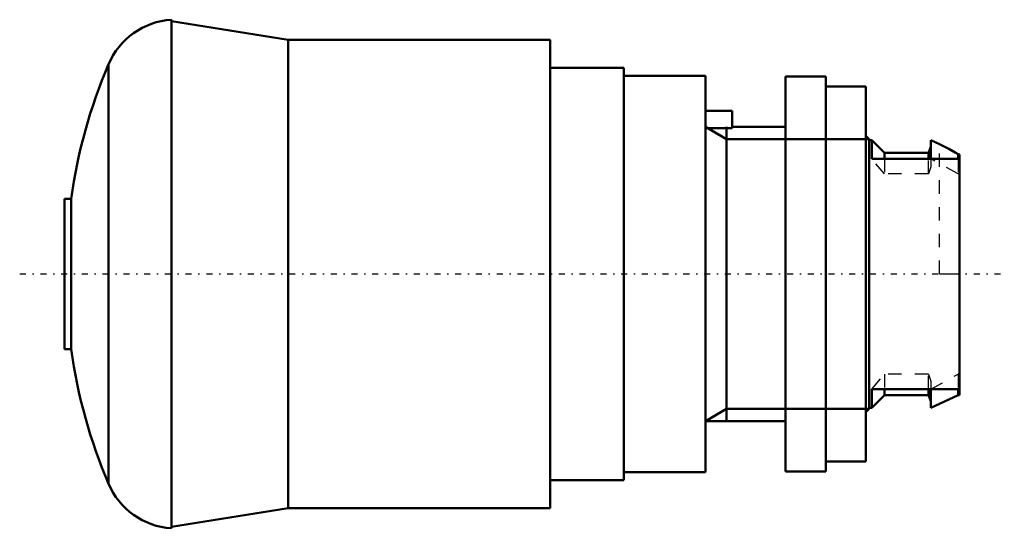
# Model space of a CAD drawing. Header units: millimetres. Extents: x -70.2 to 3.3, y -19 to 19.
import ezdxf

# ---------------------------------------------------------------- set-up
doc = ezdxf.new("R2010")
doc.units = ezdxf.units.MM
doc.linetypes.add('Center', pattern=[1.5, 0.45, -0.5, 0.05, -0.5])
doc.linetypes.add('Dashed', pattern=[2, 1, -1])
for name, color, linetype, lineweight in [('AM_0', 7, 'Continuous', 30), ('AM_10', 7, 'Continuous', 5), ('AM_3', 7, 'Dashed', 5), ('AM_7', 7, 'Center', 5)]:
    doc.layers.add(name, color=color, linetype=linetype, lineweight=lineweight)

msp = doc.modelspace()

# ---------------------------------------------------------------- linework, layer by layer
at = {"layer": 'AM_0', "color": 7, "linetype": 'Continuous', "lineweight": 50}
for p, q in [((-58.904, -19), (-58.904, 19)), ((-50.178, 17.5), (-58.904, 18.882)), ((-30.6, 17.5), (-50.178, 17.5)), ((-50.178, -17.5), (-50.178, 17.5)), ((-30.6, -17.5), (-30.6, 17.5)), ((-63.61, -15.666), (-63.61, 15.666)), ((-25.1, 15.4), (-30.6, 15.4)), ((-25.1, -15.4), (-25.1, 15.4)), ((-19, 14.8), (-25.1, 14.8)), ((-19, -14.8), (-19, 14.8)), ((-10, 14.75), (-13, 14.75)), ((-13, -14.75), (-13, 14.75)), ((-10, -14.75), (-10, 14.75)), ((-7, 14), (-10, 14)), ((-7, -14), (-7, 14)), ((-17, 12.2), (-19, 12.2)), ((-17, 10.897), (-17, 12.2)), ((-17, 10.897), (-19, 10.897)), ((-13, 11), (-17, 11)), ((-6.75, 10.08), (-7, 10.33)), ((-6.75, -10.08), (-6.75, 10.08)), ((-6.55, 10), (-6.75, 10)), ((-5.6, 9.05), (-6.55, 10)), ((-6.55, 8.602), (-6.55, 10)), ((-1.5, 9.698), (-2.15, 10)), ((-2.15, 8.602), (-2.15, 10)), ((-2.33, 9.05), (-5.6, 9.05)), ((-5.6, 9.05), (-5.6, 8.602)), ((-2.15, 9.5), (-2.33, 9.05)), ((-2.33, 8.602), (-2.33, 9.05)), ((-0.107, 8.942), (-0.107, 8.602)), ((0, 8.925), (-0.107, 8.942)), ((0, 8.925), (0, -9.05)), ((0, 8.602), (-6.55, 8.602)), ((-66.408, 5.625), (-66.9, 5.625)), ((-66.9, 5.625), (-66.9, -5.625)), ((-66.408, 5.625), (-66.408, -5.625)), ((-66.9, -5.625), (-66.408, -5.625)), ((-6.55, -8.602), (0, -8.602)), ((-6.55, -10), (-6.55, -8.602)), ((-5.6, -8.602), (-5.6, -9.05)), ((-2.33, -9.05), (-2.33, -8.602)), ((-2.15, -10), (-2.15, -8.602)), ((-0.107, -8.602), (-0.107, -9.05)), ((-6.55, -10), (-5.6, -9.05)), ((-5.6, -9.05), (-2.33, -9.05)), ((-2.33, -9.05), (-2.15, -9.5)), ((-2.15, -10), (-0.107, -9.05)), ((-0.107, -9.05), (0, -9.05)), ((-7, -10.33), (-6.75, -10.08)), ((-6.75, -10), (-6.55, -10)), ((-19, -11), (-13, -11)), ((-10, -14), (-7, -14)), ((-30.6, -15.4), (-25.1, -15.4)), ((-25.1, -14.8), (-19, -14.8)), ((-13, -14.75), (-10, -14.75)), ((-58.904, -18.882), (-50.178, -17.5)), ((-50.178, -17.5), (-30.6, -17.5))]:
    msp.add_line(p, q, dxfattribs=at)
for points in [[(-1.5, 9.698), (-1.26, 9.583), (-0.79, 9.34), (-0.332, 9.079), (-0.107, 8.942)], [(-0.107, 8.942), (-0.332, 9.079), (-0.79, 9.34), (-1.26, 9.583), (-1.5, 9.698)]]:
    msp.add_lwpolyline(points, dxfattribs=at)
for centre, radius, start, end in [((-58.549, 13.511), 5.5, 93.69891, 156.94288), ((-26.805, 0), 40, 156.94359, 171.91598), ((-26.805, 0), 40, 188.08402, 203.05641), ((-58.549, -13.511), 5.5, 203.05712, 266.30109)]:
    msp.add_arc(centre, radius, start, end, dxfattribs=at)
at = {"layer": 'AM_10', "color": 7, "linetype": 'Continuous', "lineweight": 50}
for p, q in [((-19, 11), (-17.407, 10.08)), ((-17.407, 11), (-17.407, -11)), ((-6.75, 10.08), (-17.407, 10.08)), ((-19, -11), (-17.407, -10.08)), ((-6.75, -10.08), (-17.407, -10.08))]:
    msp.add_line(p, q, dxfattribs=at)
at = {"layer": 'AM_3', "color": 6, "linetype": 'Dashed', "lineweight": 25}
for p, q in [((-1.5, 0), (-1.5, 9.698)), ((-5.6, 7.476), (-6.55, 8.602)), ((-5.6, 8.602), (-5.6, 7.476)), ((-2.33, 7.476), (-2.33, 8.602)), ((-2.15, 8.602), (-2.15, 8.015)), ((-0.107, 7.476), (-2.15, 8.602)), ((-0.107, 8.602), (-0.107, 7.476)), ((-2.33, 7.476), (-5.6, 7.476)), ((-2.15, 8.015), (-2.33, 7.476)), ((0, 7.476), (-0.107, 7.476)), ((-1.5, 0), (0, 0)), ((-6.55, -8.602), (-5.6, -7.476)), ((-2.33, -7.476), (-5.6, -7.476)), ((-5.6, -7.476), (-5.6, -8.602)), ((-2.33, -8.602), (-2.33, -7.476)), ((-2.33, -7.476), (-2.15, -8.015)), ((-2.15, -8.602), (-0.107, -7.476)), ((-2.15, -8.015), (-2.15, -8.602)), ((0, -7.476), (-0.107, -7.476)), ((-0.107, -7.476), (-0.107, -8.602))]:
    msp.add_line(p, q, dxfattribs=at)
at = {"layer": 'AM_7', "color": 4, "linetype": 'Center', "lineweight": 25}
msp.add_line((-70.245, 0), (3.345, 0), dxfattribs=at)

doc.saveas('drawing.dxf')
